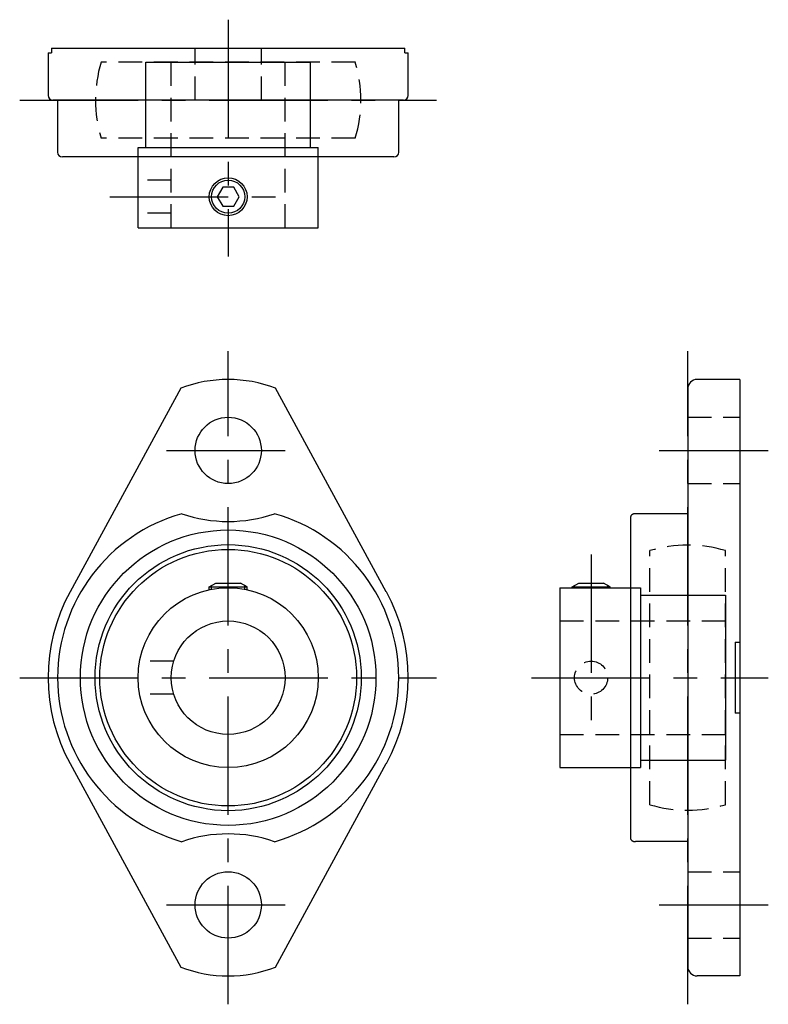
# Model space of a CAD drawing. Extents: x -22 to 57, y -34 to 70.
import ezdxf

# ---------------------------------------------------------------- set-up
doc = ezdxf.new("R2010")
doc.units = 0
doc.header["$LTSCALE"] = 10
doc.linetypes.add('CENTER', pattern=[2, 1.25, -0.25, 0.25, -0.25])
doc.linetypes.add('HIDDEN', pattern=[0.375, 0.25, -0.125])
doc.layers.get('0').update_dxf_attribs({"linetype": 'CONTINUOUS'})
doc.layers.add('CENTER', color=1, linetype='CENTER')
doc.layers.add('HIDDEN', color=3, linetype='HIDDEN')

msp = doc.modelspace()

# ---------------------------------------------------------------- linework, layer by layer
for p, q in [((-19, 66), (-18.63, 66)), ((-19, 66), (-19, 61.5)), ((-18.63, 66.5), (-18.63, 66)), ((-18.63, 66.5), (18.63, 66.5)), ((18.63, 66), (18.63, 66.5)), ((18.63, 66), (19, 66)), ((19, 61.5), (19, 66)), ((-8.7, 56), (-8.7, 65)), ((-8.7, 65), (8.7, 65)), ((8.7, 56), (8.7, 65)), ((18.5, 61), (-18.5, 61)), ((-18, 61), (-18, 55.5)), ((18, 55.5), (18, 61)), ((-9.5, 47.5), (-9.5, 56)), ((-9.5, 56), (9.5, 56)), ((9.5, 47.5), (9.5, 56)), ((17.5, 55), (-17.5, 55)), ((-9.5, 47.5), (9.5, 47.5)), ((54, 31.5), (49.5, 31.5)), ((54, 31.5), (54, -31.5)), ((-5, 30.58), (-16.69, 9.08)), ((16.69, 9.08), (5, 30.58)), ((48.5, 30.17), (48.5, 30.5)), ((48.5, 30.5), (48.5, -30.5)), ((42.5, -17.04), (42.5, 17.04)), ((48.5, 17.32), (43, 17.32)), ((-2, 9.6), (-1.31, 10)), ((-2, 9.29), (-2, 9.6)), ((-2, 9.6), (2, 9.6)), ((-1.75, 9.34), (-1.75, 9.74)), ((-1.31, 10), (1.31, 10)), ((2, 9.6), (1.31, 10)), ((1.75, 9.34), (1.75, 9.74)), ((2, 9.29), (2, 9.6)), ((35, 9.5), (35, -9.5)), ((35, 9.5), (43.5, 9.5)), ((36.3, 9.6), (36.99, 10)), ((36.3, 9.6), (40.3, 9.6)), ((36.3, 9.5), (36.3, 9.6)), ((36.55, 9.5), (36.55, 9.74)), ((36.99, 10), (39.61, 10)), ((40.3, 9.6), (39.61, 10)), ((40.05, 9.5), (40.05, 9.74)), ((40.3, 9.5), (40.3, 9.6)), ((43.5, 9.5), (43.5, -9.5)), ((43.5, 8.7), (52.5, 8.7)), ((52.5, 8.7), (52.5, -8.7)), ((53.5, 3.75), (54, 3.75)), ((53.5, 3.75), (53.5, -3.75)), ((54, -3.75), (53.5, -3.75)), ((-16.69, -9.08), (-5, -30.58)), ((5, -30.58), (16.69, -9.08)), ((43.5, -8.7), (52.5, -8.7)), ((35, -9.5), (43.5, -9.5)), ((48.5, -17.32), (43, -17.32)), ((54, -31.5), (49.5, -31.5)), ((54, -31.5), (49.5, -31.5))]:
    msp.add_line(p, q)
msp.add_lwpolyline([(-0.58, 51.8), (-1.15, 50.8), (-0.58, 49.8), (0.58, 49.8), (1.15, 50.8), (0.58, 51.8)], close=True)
for points in [[(43, 17.32), (42.96, 17.32), (42.92, 17.32), (42.88, 17.31), (42.84, 17.31), (42.8, 17.3), (42.77, 17.29), (42.74, 17.28), (42.71, 17.27), (42.69, 17.26), (42.66, 17.25), (42.64, 17.24), (42.62, 17.22), (42.6, 17.21), (42.59, 17.2), (42.57, 17.18), (42.55, 17.17), (42.54, 17.15), (42.53, 17.14), (42.52, 17.12), (42.51, 17.1), (42.51, 17.09), (42.5, 17.07), (42.5, 17.06), (42.5, 17.04)], [(42.5, -17.04), (42.5, -17.06), (42.5, -17.07), (42.51, -17.09), (42.52, -17.11), (42.52, -17.13), (42.54, -17.14), (42.55, -17.16), (42.56, -17.18), (42.58, -17.19), (42.6, -17.21), (42.62, -17.22), (42.64, -17.24), (42.67, -17.25), (42.69, -17.26), (42.72, -17.27), (42.74, -17.28), (42.77, -17.29), (42.8, -17.3), (42.83, -17.3), (42.86, -17.31), (42.89, -17.32), (42.93, -17.32), (42.96, -17.32), (43, -17.32)]]:
    msp.add_lwpolyline(points)
for centre, radius in [((0, 50.8), 2), ((0, 50.8), 1.75), ((0, 24), 3.5), ((0, 0), 15.6), ((0, 0), 14.05), ((0, 0), 13.55), ((0, 0), 9.5), ((0, 0), 6), ((0, -24), 3.5)]:
    msp.add_circle(centre, radius)
for centre, radius, start, end in [((-18.5, 61.5), 0.5, 180, 270), ((18.5, 61.5), 0.5, 270, 0), ((-17.5, 55.5), 0.5, 180, 270), ((17.5, 55.5), 0.5, 270, 0), ((0, 17.5), 14, 69.0752, 110.9248), ((49.5, 30.5), 1, 90, 180), ((0, 0), 18, 105.7824, 254.2176), ((0, 31.5), 15, 250.9507, 289.0493), ((0, 0), 18, 285.7824, 74.2176), ((0, 0), 19, 151.4626, 208.5374), ((0, 0), 19, 331.4626, 28.5374), ((0, -31.5), 15, 70.9507, 109.0493), ((0, -17.5), 14, 249.0752, 290.9248), ((49.5, -30.5), 1, 180, 270)]:
    msp.add_arc(centre, radius, start, end)
at = {"layer": 'CENTER'}
for p, q in [((0, 69.5), (0, 44.5)), ((-22, 61), (22, 61)), ((-12.5, 50.8), (5, 50.8)), ((0, -34.5), (0, 34.5)), ((48.5, -34.5), (48.5, 34.5)), ((-6.5, 24), (6.5, 24)), ((45.5, 24), (57, 24)), ((38.3, 13), (38.3, -4.75)), ((-22, 0), (22, 0)), ((32, 0), (57, 0)), ((-6.5, -24), (6.5, -24)), ((45.5, -24), (57, -24))]:
    msp.add_line(p, q, dxfattribs=at)
at = {"layer": 'HIDDEN'}
for p, q in [((-3.5, 61), (-3.5, 66.5)), ((3.5, 61), (3.5, 66.5)), ((13.42, 65), (-13.42, 65)), ((-6, 47.5), (-6, 65)), ((6, 47.5), (6, 65)), ((13.42, 57), (-13.42, 57)), ((-6, 52.55), (-9.5, 52.55)), ((-6, 49.05), (-9.5, 49.05)), ((48.5, 27.5), (54, 27.5)), ((48.5, 20.5), (54, 20.5)), ((44.5, -13.42), (44.5, 13.42)), ((52.5, -13.42), (52.5, 13.42)), ((35, 6), (52.5, 6)), ((-5.74, 1.75), (-9.34, 1.75)), ((-5.74, -1.75), (-9.34, -1.75)), ((35, -6), (52.5, -6)), ((48.5, -20.5), (54, -20.5)), ((48.5, -27.5), (54, -27.5))]:
    msp.add_line(p, q, dxfattribs=at)
msp.add_circle((38.3, 0), 1.75, dxfattribs=at)
for centre, start, end in [((0, 61), 163.3985, 196.6015), ((0, 61), 343.3985, 16.6015), ((48.5, 0), 73.3985, 106.6015), ((48.5, 0), 253.3985, 286.6015)]:
    msp.add_arc(centre, 14, start, end, dxfattribs=at)

doc.saveas('drawing.dxf')
